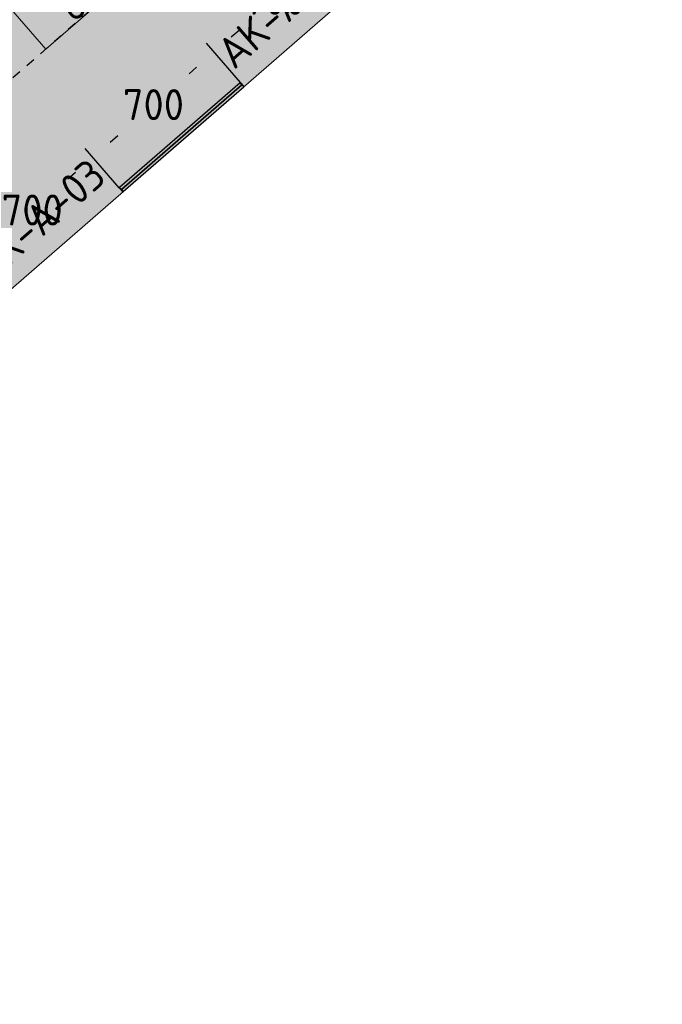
# Model space of a CAD drawing. Header units: millimetres. Extents: x -3074 to 179405, y -22 to 114374.
# Tile 62 of 184: x 145683 to 148484, y 68814 to 73104. Entities that reach past the tile are written whole.
import ezdxf

# ---------------------------------------------------------------- set-up
doc = ezdxf.new("R2010")
doc.units = ezdxf.units.MM
doc.linetypes.add('Hidden_100', pattern=[80, 40, -40])
doc.layers.get('0').update_dxf_attribs({"true_color": 0x000000})
for name, color, linetype, lineweight, true_color in [('_SA-LAGI', 7, 'Continuous', 9, 0x5b5b5b), ('_SA-LAGI_hatch', 7, 'Continuous', 5, 0x787878), ('_SA-PORAND_hatch', 254, 'Continuous', 9, 0xbebebe), ('_SA-SEIN', 250, 'Continuous', 30, 0x333333), ('_SA-SEIN_dim', 1, 'Continuous', 13, 0xff0000), ('_SA-SISUSTUS_lahtine', 7, 'Continuous', 18, 0x7f4f3f)]:
    doc.layers.add(name, color=color, linetype=linetype, lineweight=lineweight, true_color=true_color)
doc.layers.add('_SA-SISUSTUS_abi', color=7, linetype='Continuous', true_color=0x7f4f3f)
doc.layers.add('_SA-SISUSTUS_tekst', color=7, linetype='Continuous', true_color=0x7f4f3f)
doc.styles.add('DIN Pro Light-Light', font='txt')
doc.styles.add('DIN Pro Medium-Medium', font='txt')
doc.dimstyles.new('INP_100_DIM', dxfattribs={"dimtxt": 135, "dimasz": 100, "dimexe": 50, "dimexo": 0.5, "dimgap": 20, "dimtad": 0, "dimtih": 1, "dimtoh": 1, "dimdec": 0, "dimzin": 1, "dimdsep": 46, "dimtxsty": 'DIN Pro Light-Light', "dimcen": 2.5, "dimadec": 1, "dimazin": 1, "dimtfac": 1, "dimtdec": 4, "dimtix": 1, "dimtofl": 0, "dimtmove": 1, "dimatfit": 3, "dimfxl": 1, "dimtolj": 1, "dimtzin": 1, "dimarcsym": 0})

# ---------------------------------------------------------------- blocks, each defined once
blk = doc.blocks.new('SM-L.1')
at = {"color": 0, "lineweight": -2}
blk.add_lwpolyline([(-303.9, 0), (-303.9, -500), (296.1, -500), (296.1, 0)], close=True, dxfattribs=at)
at = {"color": 0, "linetype": 'ByBlock', "lineweight": -2, "extrusion": (0, 0, -1), "insert": (301.5, -176.7), "char_height": 135, "width": 1416.393, "attachment_point": 1, "text_direction": (-1, 0, 0), "style": 'DIN Pro Medium-Medium'}
blk.add_mtext('SM-L.1', dxfattribs=at)
blk = doc.blocks.new('*D370')
at = {"layer": '_SA-SEIN_dim', "color": 0, "lineweight": -2}
for p, q in [((146117.1, 72372.5), (145969.2, 72542.6)), ((145926.6, 72439.3), (145892.9, 72410)), ((145548.9, 72111), (145582.6, 72140.3)), ((145588.6, 71913), (145440.6, 72083.1))]:
    blk.add_line(p, q, dxfattribs=at)
at = {"layer": '_SA-SEIN_dim', "color": 0}
for points in [[(145937.5, 72426.7), (145915.6, 72451.9), (146002, 72504.9)], [(145538, 72123.6), (145559.8, 72098.4), (145473.4, 72045.4)]]:
    blk.add_solid(points, dxfattribs=at)
at = {"layer": 'Defpoints', "color": 0}
for p in [(146117.5, 72372.1), (145473.4, 72045.4), (145588.9, 71912.6)]:
    blk.add_point(p, dxfattribs=at)
at = {"layer": '_SA-SEIN_dim', "color": 0, "insert": (145737.7, 72275.2), "char_height": 135, "attachment_point": 5, "style": 'DIN Pro Light-Light'}
blk.add_mtext('\\A1;700', dxfattribs=at)
blk = doc.blocks.new('*D371')
at = {"layer": '_SA-SEIN_dim', "color": 0, "lineweight": -2}
for p, q in [((146645.2, 72831.4), (146497.2, 73001.6)), ((146454.6, 72898.3), (146421.2, 72869.3)), ((146077.5, 72570.5), (146110.9, 72599.5)), ((146117.1, 72372.5), (145969.2, 72542.6))]:
    blk.add_line(p, q, dxfattribs=at)
at = {"layer": '_SA-SEIN_dim', "color": 0}
for points in [[(146465.5, 72885.7), (146443.6, 72910.9), (146530, 72963.9)], [(146066.6, 72583.1), (146088.4, 72557.9), (146002, 72504.9)]]:
    blk.add_solid(points, dxfattribs=at)
at = {"layer": 'Defpoints', "color": 0}
for p in [(146645.5, 72831.1), (146002, 72504.9), (146117.5, 72372.1)]:
    blk.add_point(p, dxfattribs=at)
at = {"layer": '_SA-SEIN_dim', "color": 0, "insert": (146266, 72734.4), "char_height": 135, "attachment_point": 5, "style": 'DIN Pro Light-Light'}
blk.add_mtext('\\A1;700', dxfattribs=at)
blk = doc.blocks.new('*D372')
at = {"layer": '_SA-SEIN_dim', "color": 0, "lineweight": -2}
for p, q in [((147173.7, 73291), (147025.8, 73461.1)), ((146983.2, 73357.8), (146949.5, 73328.5)), ((146605.5, 73029.5), (146639.2, 73058.8)), ((146645.2, 72831.4), (146497.2, 73001.6))]:
    blk.add_line(p, q, dxfattribs=at)
at = {"layer": '_SA-SEIN_dim', "color": 0}
for points in [[(146994.1, 73345.2), (146972.2, 73370.4), (147058.6, 73423.4)], [(146594.6, 73042.1), (146616.4, 73016.9), (146530, 72963.9)]]:
    blk.add_solid(points, dxfattribs=at)
at = {"layer": 'Defpoints', "color": 0}
for p in [(147174.1, 73290.6), (146530, 72963.9), (146645.5, 72831.1)]:
    blk.add_point(p, dxfattribs=at)
at = {"layer": '_SA-SEIN_dim', "color": 0, "insert": (146794.3, 73193.6), "char_height": 135, "attachment_point": 5, "style": 'DIN Pro Light-Light'}
blk.add_mtext('\\A1;700', dxfattribs=at)

msp = doc.modelspace()

# ---------------------------------------------------------------- hatches: boundary and pattern name
at = {"layer": '_SA-LAGI_hatch'}
h = msp.add_hatch(dxfattribs=at)
h.set_pattern_fill('Plus', color=256, scale=100, angle=41, style=0, pattern_type=2)
h.set_pattern_definition([(41, (-9.43, -8.2), (-65.6059, 75.47096), [25, -75]), (131, (8.2, -9.43), (-75.47096, -65.6059), [25, -75])])
h.paths.add_polyline_path([(138951.6, 72391.6), (142061.3, 68814.3), (148483.9, 74397.3), (145374.1, 77974.7)], flags=0)
h.paths.add_polyline_path([(140509.4, 72421), (142307.1, 70353), (147061.8, 74486.1), (145261.7, 76552.2)], flags=0)
at = {"layer": '_SA-PORAND_hatch', "true_color": 0xf1f1e1}
msp.add_hatch(color=7, dxfattribs=at).paths.add_polyline_path([(139162.9, 72575.3), (145374.1, 77974.7), (146535.4, 76638.8), (148483.9, 74397.3), (148246.1, 74190.7), (147717.8, 73731.4), (147189.5, 73272.2), (146661.2, 72812.9), (146132.9, 72353.7), (145604.7, 71894.5), (145076.4, 71435.2), (144548.1, 70976), (144019.8, 70516.7), (143491.5, 70057.5), (142963.2, 69598.3), (142434.9, 69139), (142272.6, 68998)], flags=0)

# ---------------------------------------------------------------- linework, layer by layer
at = {"layer": '_SA-LAGI'}
msp.add_lwpolyline([(138951.6, 72391.6), (142061.3, 68814.3), (148483.9, 74397.3), (145374.1, 77974.7)], close=True, dxfattribs=at)
at = {"layer": '_SA-SEIN'}
for points in [[(146651.9, 72820.7), (146644, 72829.7), (146119, 72373.5), (146126.8, 72364.4)], [(146659.7, 72811.6), (146651.9, 72820.7), (146126.8, 72364.4), (146134.7, 72355.3)], [(146659.7, 72811.6), (146661.2, 72812.9), (146645.5, 72831.1), (146644, 72829.7)], [(146133.2, 72354), (146134.7, 72355.3), (146119, 72373.5), (146117.5, 72372.1)]]:
    msp.add_lwpolyline(points, close=True, dxfattribs=at)
at = {"layer": '_SA-SISUSTUS_abi', "linetype": 'Hidden_100'}
msp.add_line((148038.7, 74924.6), (141608.6, 69335), dxfattribs=at)

# ---------------------------------------------------------------- block references
at = {"layer": '_SA-SISUSTUS_lahtine', "xscale": -1, "rotation": 130.9999998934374}
msp.add_blockref('SM-L.1', (145603, 73199.6), dxfattribs=at)

# ---------------------------------------------------------------- texts
at = {"layer": '_SA-SISUSTUS_tekst', "char_height": 135, "width": 1693.77, "attachment_point": 1, "rotation": 40.9865, "style": 'DIN Pro Medium-Medium'}
for insert in [(146529.2, 72985.2), (145458, 72053.9)]:
    msp.add_mtext('AK-A-03', dxfattribs=dict(at, insert=insert))

# ---------------------------------------------------------------- dimensions: what is measured, and where the dimension line sits
at = {"layer": '_SA-SEIN_dim'}
for base, p1, p2, picture, middle in [((146530, 72963.9), (147174.1, 73290.6), (146645.5, 72831.1), '*D372', (146794.3, 73193.6)), ((146002, 72504.9), (146645.5, 72831.1), (146117.5, 72372.1), '*D371', (146266, 72734.4)), ((145473.4, 72045.4), (146117.5, 72372.1), (145588.9, 71912.6), '*D370', (145737.7, 72275.2))]:
    dim = msp.add_linear_dim(base=base, p1=p1, p2=p2, angle=221, dimstyle='INP_100_DIM', override={"dimtxt": 135, "dimasz": 100, "dimexe": 50, "dimexo": 0.5, "dimgap": 20, "dimdec": 0, "dimzin": 1, "dimtxsty": 'DIN Pro Light-Light', "dimsah": 0, "dimcen": 2.5, "dimadec": 1, "dimazin": 1, "dimtix": 0, "dimtmove": 0, "dimtzin": 1}, dxfattribs=at)
    dim.commit()
    dim.dimension.update_dxf_attribs({"geometry": picture, "text_midpoint": middle})

doc.saveas('drawing.dxf')
